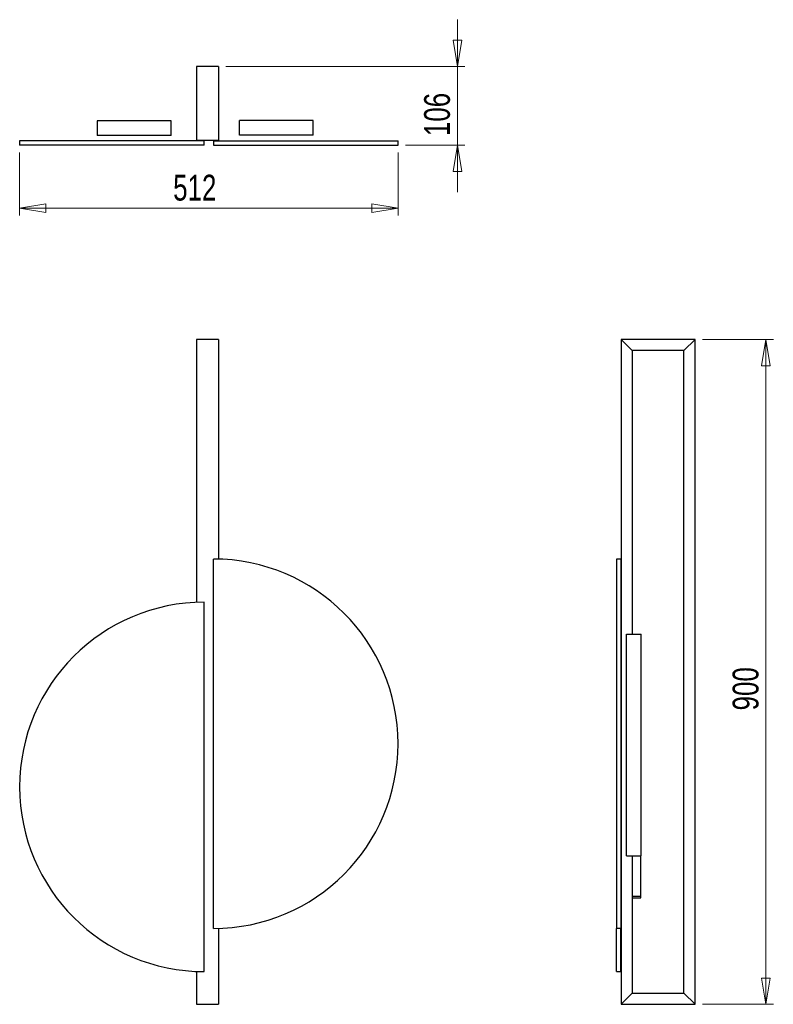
# Model space of a CAD drawing. Header units: millimetres. Extents: x 102 to 204, y 50 to 183.
import ezdxf

# ---------------------------------------------------------------- set-up
doc = ezdxf.new("R2010")
doc.units = ezdxf.units.MM
doc.styles.add('SLDTEXTSTYLE0', font='TXT', dxfattribs={"width": 0.75})
doc.dimstyles.new('SLDDIMSTYLE0', dxfattribs={"dimtxt": 3.5, "dimasz": 3.556, "dimexe": 0, "dimexo": 0.0625, "dimgap": 0.875, "dimtad": 1, "dimdec": 0, "dimlfac": 10, "dimrnd": 1e-09, "dimzin": 12, "dimdsep": 46, "dimtxsty": 'SLDTEXTSTYLE0', "dimblk1": 'CLOSED', "dimblk2": 'CLOSED', "dimsah": 1, "dimcen": 0.09, "dimadec": 0, "dimazin": 3, "dimtfac": 1, "dimtdec": 0, "dimtofl": 0, "dimtmove": 0, "dimatfit": 3, "dimldrblk": 'CLOSED', "dimfxl": 0, "dimfrac": 2, "dimtolj": 1, "dimtzin": 12, "dimarcsym": 0})
doc.dimstyles.new('SLDDIMSTYLE1', dxfattribs={"dimtxt": 3.5, "dimasz": 3.556, "dimexe": 0, "dimexo": 0.0625, "dimgap": 0.875, "dimtad": 1, "dimdec": 0, "dimlfac": 10, "dimrnd": 1e-09, "dimzin": 12, "dimdsep": 46, "dimtxsty": 'SLDTEXTSTYLE0', "dimblk1": 'CLOSED', "dimblk2": 'CLOSED', "dimsah": 1, "dimcen": 0.09, "dimadec": 0, "dimazin": 3, "dimtfac": 1, "dimtdec": 0, "dimtmove": 0, "dimatfit": 0, "dimldrblk": 'CLOSED', "dimfxl": 0, "dimfrac": 2, "dimtolj": 1, "dimtzin": 12, "dimarcsym": 0})

# ---------------------------------------------------------------- blocks, each defined once
blk = doc.blocks.new('_Closed')
at = {"color": 0, "linetype": 'ByBlock', "lineweight": -2}
for p, q in [((-1, 0.166667), (0, 0)), ((-1, 0.166667), (-1, -0.166667)), ((0, 0), (-1, -0.166667)), ((0, 0), (-1, 0))]:
    blk.add_line(p, q, dxfattribs=at)
blk = doc.blocks.new('_D')
at = {"color": 7, "linetype": 'Continuous', "lineweight": 0}
for p, q in [((102.02, 165.51), (102.02, 156.99)), ((153.26, 165.51), (153.26, 156.99)), ((102.02, 157.99), (153.26, 157.99))]:
    blk.add_line(p, q, dxfattribs=at)
at = {"color": 7, "linetype": 'Continuous', "lineweight": 18, "xscale": 3.556, "yscale": 3.556, "rotation": 180.0000000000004}
blk.add_blockref('_Closed', (102.02, 157.99, -3.19), dxfattribs=at)
at = {"color": 7, "linetype": 'Continuous', "lineweight": 18, "xscale": 3.556, "yscale": 3.556}
blk.add_blockref('_Closed', (153.26, 157.99, -3.19), dxfattribs=at)
at = {"color": 7, "linetype": 'Continuous', "lineweight": 18, "insert": (122.81, 162.51), "char_height": 3.5, "attachment_point": 1, "style": 'SLDTEXTSTYLE0'}
blk.add_mtext('512', dxfattribs=at)
blk = doc.blocks.new('_D_1')
at = {"color": 7, "linetype": 'Continuous', "lineweight": 0}
for p, q in [((161.3, 177.15), (161.3, 183.5)), ((129.95, 177.15), (162.3, 177.15)), ((161.3, 177.15), (161.3, 166.51)), ((154.26, 166.51), (162.3, 166.51)), ((161.3, 166.51), (161.3, 160.16))]:
    blk.add_line(p, q, dxfattribs=at)
at = {"color": 7, "linetype": 'Continuous', "lineweight": 18, "xscale": 3.556, "yscale": 3.556}
for p, rotation in [((161.3, 177.15, -3.19), 270.0000000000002), ((161.3, 166.51, -3.19), 90.0000000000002)]:
    blk.add_blockref('_Closed', p, dxfattribs=dict(at, rotation=rotation))
at = {"color": 7, "linetype": 'Continuous', "lineweight": 18, "insert": (156.79, 167.74), "char_height": 3.5, "attachment_point": 1, "rotation": 90, "style": 'SLDTEXTSTYLE0'}
blk.add_mtext('106', dxfattribs=at)
blk = doc.blocks.new('_D_2')
at = {"color": 7, "linetype": 'Continuous', "lineweight": 0}
for p, q in [((194.49, 140.22), (204.09, 140.22)), ((203.09, 140.22), (203.09, 50.22)), ((194.49, 50.22), (204.09, 50.22))]:
    blk.add_line(p, q, dxfattribs=at)
at = {"color": 7, "linetype": 'Continuous', "lineweight": 18, "xscale": 3.556, "yscale": 3.556}
for p, rotation in [((203.09, 140.22, 111.18), 90.0000000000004), ((203.09, 50.22, 111.18), 270.0000000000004)]:
    blk.add_blockref('_Closed', p, dxfattribs=dict(at, rotation=rotation))
at = {"color": 7, "linetype": 'Continuous', "lineweight": 18, "insert": (198.58, 90), "char_height": 3.5, "attachment_point": 1, "rotation": 90, "style": 'SLDTEXTSTYLE0'}
blk.add_mtext('900', dxfattribs=at)

msp = doc.modelspace()

# ---------------------------------------------------------------- linework, layer by layer
at = {"color": 7, "linetype": 'Continuous', "lineweight": 25}
for p, q in [((128.95, 177.15), (125.95, 177.15)), ((125.95, 177.15), (125.95, 167.15)), ((128.95, 177.15), (128.95, 167.15)), ((112.52, 169.82), (112.52, 167.82)), ((122.52, 169.82), (112.52, 169.82)), ((122.52, 167.82), (122.52, 169.82)), ((131.78, 167.85), (131.78, 169.85)), ((141.78, 169.85), (131.78, 169.85)), ((141.78, 167.85), (141.78, 169.85)), ((102.02, 167.11), (102.02, 166.51)), ((127.02, 167.11), (102.02, 167.11)), ((122.52, 167.82), (112.52, 167.82)), ((128.95, 167.15), (125.95, 167.15)), ((127.02, 166.51), (127.02, 167.11)), ((128.26, 167.11), (153.26, 167.11)), ((128.26, 167.11), (128.26, 166.51)), ((141.78, 167.85), (131.78, 167.85)), ((153.26, 166.51), (153.26, 167.11)), ((127.02, 166.51), (102.02, 166.51)), ((128.26, 166.51), (153.26, 166.51)), ((128.95, 140.22), (125.95, 140.22)), ((125.95, 140.22), (125.95, 104.63)), ((128.95, 140.22), (128.95, 110.48)), ((193.49, 140.22), (183.49, 140.22)), ((184.99, 138.72), (183.49, 140.22)), ((183.49, 140.22), (183.49, 50.22)), ((191.99, 138.72), (193.49, 140.22)), ((193.49, 50.22), (193.49, 140.22)), ((191.99, 138.72), (184.99, 138.72)), ((184.99, 138.72), (184.99, 100.31)), ((191.99, 51.72), (191.99, 138.72)), ((128.26, 60.49), (128.26, 110.49)), ((183.45, 110.49), (182.85, 110.49)), ((182.85, 110.49), (182.85, 60.49)), ((183.45, 110.49), (183.45, 60.49)), ((127.02, 54.65), (127.02, 104.65)), ((184.19, 70.31), (184.19, 100.31)), ((184.19, 100.31), (186.19, 100.31)), ((186.19, 70.31), (186.19, 100.31)), ((184.19, 70.31), (186.19, 70.31)), ((184.99, 70.31), (184.99, 51.72)), ((186.16, 64.85), (186.16, 70.31)), ((184.99, 64.85), (186.16, 64.85)), ((184.99, 64.65), (186.16, 64.65)), ((186.16, 64.65), (186.16, 64.85)), ((128.95, 60.5), (128.95, 50.22)), ((182.85, 54.65), (182.85, 60.49)), ((183.45, 60.49), (182.85, 60.49)), ((183.45, 54.65), (183.45, 60.49)), ((125.95, 54.68), (125.95, 50.22)), ((182.85, 54.65), (183.45, 54.65)), ((183.49, 50.22), (184.99, 51.72)), ((184.99, 51.72), (191.99, 51.72)), ((193.49, 50.22), (191.99, 51.72)), ((125.95, 50.22), (128.95, 50.22)), ((183.49, 50.22), (193.49, 50.22))]:
    msp.add_line(p, q, dxfattribs=at)
for centre, start, end in [((128.26, 85.49), 270, 90), ((127.02, 79.65), 90, 270)]:
    msp.add_arc(centre, 25, start, end, dxfattribs=at)

# ---------------------------------------------------------------- dimensions: what is measured, and where the dimension line sits
at = {"color": 7, "linetype": 'Continuous', "lineweight": 18}
for base, p1, p2, dimstyle, picture, middle in [((161.3, 166.51), (128.95, 177.15), (153.26, 166.51), 'SLDDIMSTYLE1', '_D_1', (161.3, 171.62)), ((203.09, 50.22), (193.49, 140.22), (193.49, 50.22), 'SLDDIMSTYLE0', '_D_2', (203.09, 93.88))]:
    dim = msp.add_linear_dim(base=base, p1=p1, p2=p2, angle=90, dimstyle=dimstyle, dxfattribs=at)
    dim.commit()
    dim.dimension.update_dxf_attribs({"geometry": picture, "text_midpoint": middle, "dimtype": 160})
dim = msp.add_linear_dim(base=(153.26, 157.99), p1=(102.02, 166.51), p2=(153.26, 166.51), dimstyle='SLDDIMSTYLE0', dxfattribs=at)
dim.commit()
dim.dimension.update_dxf_attribs({"geometry": '_D', "text_midpoint": (126.69, 157.99), "dimtype": 160})

doc.saveas('drawing.dxf')
